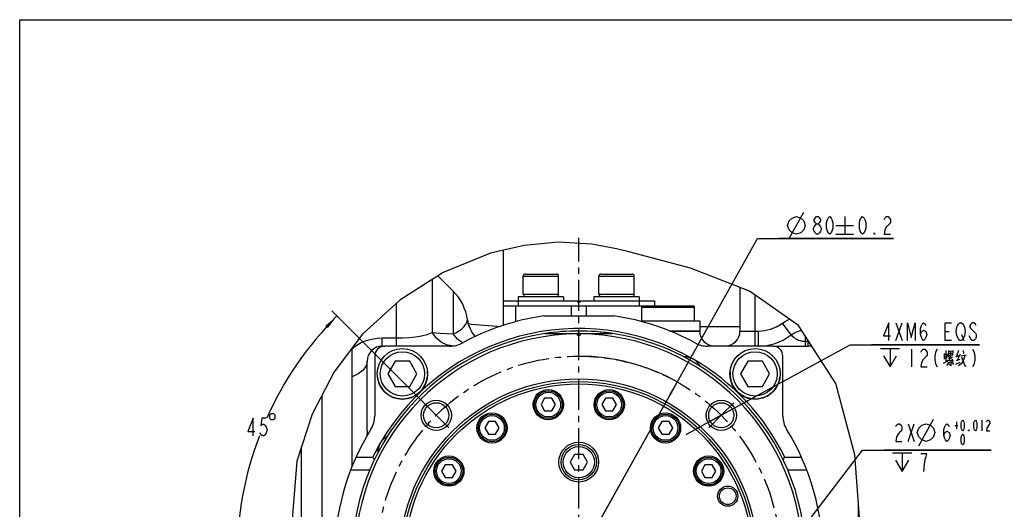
# Model space of a CAD drawing. Header units: millimetres. Extents: x 0 to 297, y 0 to 210.
# Tile 2 of 3: x 0 to 195, y 113 to 210. Entities that reach past the tile are written whole.
import ezdxf

# ---------------------------------------------------------------- set-up
doc = ezdxf.new("R2010")
doc.units = ezdxf.units.MM
doc.header["$LTSCALE"] = 16.335
doc.linetypes.add('CENTER', pattern=[0.6, 0.375, -0.075, 0.075, -0.075])
doc.layers.get('0').update_dxf_attribs({"linetype": 'CONTINUOUS'})
for name, color, linetype in [('14ALL_DIM', 7, 'CONTINUOUS'), ('304102000211DXF_CONTINUOUS_LINE', 7, 'CONTINUOUS'), ('304102000215DXF_CONTINUOUS_LINE', 7, 'CONTINUOUS'), ('304104000648_DXF_AXIS', 7, 'CONTINUOUS'), ('304104000648DXF_CONTINUOUS_LINE', 7, 'CONTINUOUS'), ('304104000694DXF_CONTINUOUS_LINE', 7, 'CONTINUOUS'), ('304105000031DXF_CONTINUOUS_LINE', 7, 'CONTINUOUS'), ('304105000161DXF_CONTINUOUS_LINE', 7, 'CONTINUOUS'), ('304302000095DXF_CONTINUOUS_LINE', 7, 'CONTINUOUS'), ('501023000020DXF_CONTINUOUS_LINE', 7, 'CONTINUOUS'), ('501023000039DXF_CONTINUOUS_LINE', 7, 'CONTINUOUS'), ('501023000094DXF_CONTINUOUS_LINE', 7, 'CONTINUOUS'), ('501023000133DXF_CONTINUOUS_LINE', 7, 'CONTINUOUS'), ('504001000007DXF_CONTINUOUS_LINE', 7, 'CONTINUOUS'), ('604006000001DXF_CONTINUOUS_LINE', 7, 'CONTINUOUS'), ('604006000006DXF_CONTINUOUS_LINE', 7, 'CONTINUOUS'), ('604006000009DXF_CONTINUOUS_LINE', 7, 'CONTINUOUS'), ('604007000001DXF_CONTINUOUS_LINE', 7, 'CONTINUOUS'), ('626001000001DXF_CONTINUOUS_LINE', 7, 'CONTINUOUS'), ('末端法兰_DXF_DIMENSION', 7, 'CONTINUOUS'), ('末端法兰_DXF_FORMAT', 7, 'CONTINUOUS')]:
    doc.layers.add(name, color=color, linetype=linetype)
doc.styles.get("Standard").update_dxf_attribs({"font": 'txt', "width": 0.7})
doc.dimstyles.new('DIMSTYLE_2', dxfattribs={"dimtxt": 3.5, "dimasz": 3, "dimexe": 1.5, "dimexo": 0, "dimtad": 1, "dimdsep": 46, "dimtxsty": 'Standard', "dimblk": '_FILLED', "dimblk1": '_FILLED', "dimblk2": '_FILLED', "dimcen": 0.09, "dimclrt": 5, "dimazin": 2, "dimtol": 1, "dimtp": 0.2, "dimtm": 0.2, "dimtfac": 1, "dimtmove": 0, "dimatfit": 2, "dimldrblk": '_FILLED', "dimfxl": 0, "dimtolj": 1, "dimarcsym": 0})
doc.dimstyles.new('DIMSTYLE_3', dxfattribs={"dimtxt": 3.5, "dimasz": 3, "dimexe": 1.5, "dimexo": 0, "dimtad": 1, "dimdsep": 46, "dimtxsty": 'Standard', "dimblk": '_FILLED', "dimblk1": '_FILLED', "dimblk2": '_FILLED', "dimcen": 0.09, "dimclrt": 5, "dimazin": 2, "dimtp": 0.1, "dimtm": 0.1, "dimtfac": 1, "dimtmove": 0, "dimatfit": 2, "dimldrblk": '_FILLED', "dimfxl": 0, "dimtolj": 1, "dimarcsym": 0})
doc.dimstyles.new('DIMSTYLE_4', dxfattribs={"dimtxt": 3.5, "dimasz": 3, "dimexe": 1.5, "dimexo": 0, "dimtad": 1, "dimdec": 3, "dimdsep": 46, "dimtxsty": 'Standard', "dimblk": '_FILLED', "dimblk1": '_FILLED', "dimblk2": '_FILLED', "dimcen": 0.09, "dimclrt": 5, "dimazin": 2, "dimtol": 1, "dimtp": 0.012, "dimtfac": 0.6, "dimtdec": 3, "dimtmove": 0, "dimatfit": 2, "dimldrblk": '_FILLED', "dimfxl": 0, "dimtolj": 1, "dimarcsym": 0})
doc.dimstyles.new('DIMSTYLE_5', dxfattribs={"dimtxt": 3.5, "dimasz": 3, "dimexe": 1.5, "dimexo": 0, "dimgap": 1.75, "dimtad": 0, "dimtih": 1, "dimtoh": 1, "dimdec": 1, "dimdsep": 46, "dimtxsty": 'Standard', "dimblk": '_FILLED', "dimblk1": '_FILLED', "dimblk2": '_FILLED', "dimcen": 0.09, "dimclrt": 5, "dimazin": 2, "dimtp": 0.5, "dimtm": 0.5, "dimtfac": 1, "dimtdec": 65535, "dimtofl": 0, "dimtmove": 0, "dimatfit": 3, "dimldrblk": '_FILLED', "dimfxl": 0, "dimtolj": 1, "dimarcsym": 0})

# ---------------------------------------------------------------- blocks, each defined once
blk = doc.blocks.new('_FILLED')
at = {"color": 0, "linetype": 'ByBlock'}
blk.add_solid([(0, 0), (-1, 0.117), (-1, -0.117)], dxfattribs=at)
blk = doc.blocks.new('*D2')
at = {"layer": '末端法兰_DXF_DIMENSION', "color": 2, "linetype": 'Continuous', "transparency": 16777216}
for p, q in [((110.95, 103.27), (146.41, 166.59)), ((146.41, 166.59), (173.41, 166.59)), ((173.41, 166.59), (150.66, 166.59)), ((130.5, 138.17), (110.95, 103.27)), ((91.41, 68.36), (110.95, 103.27))]:
    blk.add_line(p, q, dxfattribs=at)
at = {"layer": '末端法兰_DXF_DIMENSION', "color": 2, "linetype": 'Continuous', "transparency": 16777216, "xscale": 3, "yscale": 3, "zscale": 3}
for p, rotation in [((130.5, 138.17), 60.75323723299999), ((91.41, 68.36), 240.753237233)]:
    blk.add_blockref('_FILLED', p, dxfattribs=dict(at, rotation=rotation))
blk = doc.blocks.new('*D3')
at = {"layer": '末端法兰_DXF_DIMENSION', "color": 2, "linetype": 'Continuous', "transparency": 16777216}
for p, q in [((139.24, 131.55), (164.83, 145.54)), ((164.83, 145.54), (190.49, 145.54)), ((190.49, 145.54), (169.08, 145.54)), ((141.87, 132.99), (139.24, 131.55)), ((139.24, 131.55), (132.22, 127.71)), ((136.61, 130.11), (139.24, 131.55))]:
    blk.add_line(p, q, dxfattribs=at)
at = {"layer": '末端法兰_DXF_DIMENSION', "color": 2, "linetype": 'Continuous', "transparency": 16777216, "xscale": 3, "yscale": 3, "zscale": 3}
for p, rotation in [((141.87, 132.99), 208.6559705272), ((136.61, 130.11), 28.6546558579)]:
    blk.add_blockref('_FILLED', p, dxfattribs=dict(at, rotation=rotation))
blk = doc.blocks.new('*D4')
at = {"layer": '末端法兰_DXF_DIMENSION', "color": 2, "linetype": 'Continuous', "transparency": 16777216}
for p, q in [((150.95, 103.27), (167.24, 124.63)), ((167.24, 124.63), (192.82, 124.63)), ((192.82, 124.63), (171.49, 124.63)), ((152.77, 105.65), (150.95, 103.27)), ((150.95, 103.27), (146.1, 96.9)), ((149.14, 100.88), (150.95, 103.27))]:
    blk.add_line(p, q, dxfattribs=at)
at = {"layer": '末端法兰_DXF_DIMENSION', "color": 2, "linetype": 'Continuous', "transparency": 16777216, "xscale": 3, "yscale": 3, "zscale": 3}
for p, rotation in [((152.77, 105.65), 232.6782946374), ((149.14, 100.88), 52.67611452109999)]:
    blk.add_blockref('_FILLED', p, dxfattribs=dict(at, rotation=rotation))
blk = doc.blocks.new('*D5')
at = {"layer": '末端法兰_DXF_DIMENSION', "color": 2, "linetype": 'Continuous', "transparency": 16777216}
for p, q in [((82.67, 131.55), (61.92, 152.3)), ((110.95, 103.27), (41.61, 103.27))]:
    blk.add_line(p, q, dxfattribs=at)
for start, end in [(135, 155.8908), (159.0907, 180)]:
    blk.add_arc((110.95, 103.27), 67.85, start, end, dxfattribs=at)
for points in [[(61.16, 148.83), (62.98, 151.24), (60.65, 149.31)], [(42.83, 106.27), (43.11, 103.27), (43.53, 106.26)]]:
    blk.add_solid(points, dxfattribs=at)

msp = doc.modelspace()

# ---------------------------------------------------------------- linework, layer by layer
at = {"color": 2, "linetype": 'Continuous'}
for p, q in [((100.1107, 165.2525), (93.4515, 163.7068)), ((106.8674, 165.8683), (100.1107, 165.2525)), ((113.5678, 165.467), (106.8674, 165.8683)), ((115.9988, 165.0532), (113.5678, 165.467)), ((118.4224, 164.5351), (115.9988, 165.0532)), ((120.86, 163.9582), (118.4224, 164.5351)), ((93.4515, 163.7068), (84.0152, 159.8654)), ((133.1383, 160.7234), (120.86, 163.9582)), ((144.8456, 156.1901), (133.1383, 160.7234)), ((84.0152, 159.8654), (75.4461, 154.4147)), ((75.4461, 154.4147), (68.0546, 147.6137)), ((154.5549, 149.3739), (144.8456, 156.1901)), ((161.9618, 137.865), (154.5549, 149.3739)), ((68.0546, 147.6137), (62.3978, 140.1672)), ((62.3978, 140.1672), (58.0452, 131.7767)), ((165.7433, 123.7065), (161.9618, 137.865)), ((58.0452, 131.7767), (54.9789, 122.4683)), ((166.8762, 108.6383), (165.7433, 123.7065)), ((54.9789, 122.4683), (52.913, 96.5731))]:
    msp.add_line(p, q, dxfattribs=at)
at = {"layer": '14ALL_DIM', "color": 2, "linetype": 'Continuous'}
for centre, radius, start, end in [((110.9541, 103.2657), 40, 60.753237, 90), ((139.2384, 131.55), 3, 180, 208.656178)]:
    msp.add_arc(centre, radius, start, end, dxfattribs=at)
at = {"layer": '304102000211DXF_CONTINUOUS_LINE', "color": 9, "linetype": 'Continuous'}
for p, q in [((95.9541, 164.2877), (95.9541, 154.2657)), ((95.9541, 153.2657), (95.9541, 149.2998)), ((89.0528, 149.7354), (89.638, 149.5991)), ((89.638, 149.5991), (95.5219, 149.1561)), ((142.9541, 149.1236), (134.9541, 149.1236))]:
    msp.add_line(p, q, dxfattribs=at)
at = {"layer": '304102000211DXF_CONTINUOUS_LINE', "color": 7, "linetype": 'Continuous'}
msp.add_line((55.9541, 84.1806), (55.9541, 125.4286), dxfattribs=at)
at = {"layer": '304102000215DXF_CONTINUOUS_LINE', "color": 9, "linetype": 'Continuous'}
for p, q in [((81.883, 158.5092), (81.883, 147.9444)), ((86.0252, 156.1947), (86.0252, 147.7037)), ((145.9541, 145.2657), (145.9541, 155.4118)), ((74.812, 145.2657), (74.812, 153.8313)), ((153.0955, 147.4814), (151.3804, 149.8167)), ((71.9541, 145.2657), (71.9541, 146.9021)), ((71.9541, 146.9021), (74.812, 146.9021)), ((142.9541, 148.2657), (146.6439, 148.2657)), ((146.6439, 145.2657), (146.6439, 148.2657)), ((155.9541, 145.2657), (155.9541, 147.1998)), ((146.6439, 145.2657), (148.283, 145.394)), ((155.9541, 146.2223), (156.4541, 146.2223)), ((156.4541, 146.2223), (156.5857, 146.2184)), ((156.4541, 145.2657), (156.4541, 146.2223))]:
    msp.add_line(p, q, dxfattribs=at)
at = {"layer": '304102000215DXF_CONTINUOUS_LINE', "color": 7, "linetype": 'Continuous'}
for p, q in [((86.0252, 156.1947), (83.0001, 159.2197)), ((142.9541, 156.9225), (142.9541, 148.2657)), ((98.4541, 150.2657), (98.4541, 153.2657)), ((109.4541, 153.2657), (109.4541, 151.2657)), ((112.4541, 153.2657), (112.4541, 151.2657)), ((123.4541, 150.2657), (123.4541, 153.2657)), ((88.8641, 150.4625), (88.8641, 150.4624)), ((90.4257, 147.2324), (89.7946, 147.9726)), ((129.0293, 148.2657), (134.9535, 148.2657)), ((65.9541, 121.3432), (65.9541, 144.8487)), ((71.9541, 145.2657), (72.4541, 145.2657)), ((149.4541, 145.2657), (156.4541, 145.2657)), ((68.9541, 128.4649), (68.9541, 142.2657)), ((59.9541, 135.4565), (59.9541, 70.6317)), ((68.9541, 128.4649), (68.8974, 127.3704)), ((166.4541, 100.9298), (166.4541, 114.2521))]:
    msp.add_line(p, q, dxfattribs=at)
at = {"layer": '304102000215DXF_CONTINUOUS_LINE', "color": 9, "linetype": 'Continuous'}
for points in [[(151.3804, 149.8167), (151.9252, 150.1831), (152.4981, 150.5027), (152.7712, 150.6261)], [(86.0252, 147.7037), (86.5502, 147.9366), (86.9665, 148.157), (87.3076, 148.369), (87.593, 148.5753), (87.8345, 148.7774), (88.0383, 148.9744), (88.2084, 149.1639), (88.3507, 149.3462), (88.4739, 149.5285), (88.5841, 149.7187), (88.679, 149.9128), (88.7523, 150.0922), (88.8031, 150.2404), (88.8368, 150.355), (88.857, 150.4329), (88.8641, 150.4625)], [(146.6439, 148.2657), (147.8352, 148.3555), (149.0363, 148.6327), (150.2275, 149.113), (151.3804, 149.8167)], [(65.9541, 144.8187), (66.7846, 145.4179), (67.7516, 145.9554), (68.7984, 146.3826), (69.8634, 146.6782), (70.9339, 146.8493), (71.9541, 146.9021)], [(74.812, 146.9021), (76.0457, 146.9274), (77.2752, 147.0047), (78.5242, 147.1425), (79.7176, 147.3409), (80.8381, 147.6042), (81.883, 147.9444)], [(85.8601, 145.3044), (84.8849, 145.4464), (83.7188, 145.9776), (82.6977, 146.8273), (81.883, 147.9444)], [(81.883, 147.9444), (83.3827, 147.8611), (84.7627, 147.7807), (86.0252, 147.7037)], [(87.8914, 145.9098), (86.8657, 146.6821), (86.0252, 147.7037)], [(148.283, 145.394), (149.9264, 145.79), (151.5444, 146.4761), (153.0955, 147.4814)], [(153.0955, 147.4814), (153.436, 147.7221), (153.7941, 147.9319), (154.1708, 148.1106), (154.5646, 148.2561), (154.9827, 148.3681), (155.1811, 148.4009)], [(153.0955, 147.4814), (153.3388, 147.2491), (153.6173, 147.0214), (153.9238, 146.8114), (154.2475, 146.6301), (154.5821, 146.4814), (154.9253, 146.3661), (155.2755, 146.2843), (155.6245, 146.2369), (155.9541, 146.2223)], [(68.9541, 142.2657), (68.7497, 141.3481), (68.1503, 140.493), (67.1968, 139.7587), (65.9541, 139.1953)]]:
    msp.add_lwpolyline(points, dxfattribs=at)
at = {"layer": '304102000215DXF_CONTINUOUS_LINE', "color": 7, "linetype": 'Continuous'}
msp.add_lwpolyline([(89.7946, 147.9726), (89.1357, 149.316), (88.8641, 150.4624)], dxfattribs=at)
for centre, radius, start, end in [((78.9541, 149.1236), 10, 7.694062, 45), ((94.8101, 151.2657), 6, 187.694091, 222.609184), ((93.4541, 150.2657), 5, 358.277257, 360), ((128.4541, 150.2657), 5, 180, 181.722743), ((137.9541, 148.2657), 3, 180, 270), ((139.9541, 148.2657), 3, 270, 360), ((71.9541, 142.2657), 3, 90, 180), ((156.4541, 135.2657), 10, 85.620389, 90)]:
    msp.add_arc(centre, radius, start, end, dxfattribs=at)
at = {"layer": '304104000648_DXF_AXIS', "color": 7, "linetype": 'CENTER'}
for p, q in [((110.9541, 103.2657), (110.9541, 166.7709)), ((82.6698, 131.55), (80.195, 134.0249)), ((139.2384, 131.55), (141.7133, 134.0249)), ((82.6698, 131.55), (85.1447, 129.0751)), ((139.2384, 131.55), (136.7635, 129.0751))]:
    msp.add_line(p, q, dxfattribs=at)
msp.add_circle((110.9541, 103.2657), 40, dxfattribs=at)
at = {"layer": '304104000648DXF_CONTINUOUS_LINE', "color": 7, "linetype": 'Continuous'}
for p, q in [((104.2646, 147.7657), (110.7041, 147.7657)), ((110.7041, 147.4657), (110.7041, 147.7657)), ((110.7041, 147.4657), (111.2041, 147.4657)), ((111.2041, 147.7657), (111.2041, 147.4657)), ((111.2041, 147.7657), (117.6437, 147.7657))]:
    msp.add_line(p, q, dxfattribs=at)
for centre, radius in [((110.9541, 103.2657), 35.5), ((110.9541, 103.2657), 35), ((82.6698, 131.55), 3), ((82.6698, 131.55), 2.5), ((139.2384, 131.55), 3), ((139.2384, 131.55), 2.5), ((140.5183, 115.5116), 2), ((140.5183, 115.5116), 1.65)]:
    msp.add_circle(centre, radius, dxfattribs=at)
at = {"layer": '304104000648DXF_CONTINUOUS_LINE', "color": 9, "linetype": 'Continuous'}
msp.add_circle((110.9541, 103.2657), 34.5, dxfattribs=at)
at = {"layer": '304104000648DXF_CONTINUOUS_LINE', "color": 7, "linetype": 'Continuous'}
for radius, start, end in [(45, 98.549079, 81.450921), (44.4226, 90.322449, 89.677551)]:
    msp.add_arc((110.9541, 103.2657), radius, start, end, dxfattribs=at)
at = {"layer": '304104000694DXF_CONTINUOUS_LINE', "color": 7, "linetype": 'Continuous'}
for p, q in [((104.0079, 151.2657), (117.9003, 151.2657)), ((85.3954, 145.2657), (72.4541, 145.2657)), ((149.4541, 145.2657), (136.5129, 145.2657)), ((70.4541, 143.2657), (70.4541, 131.4082)), ((151.4541, 131.4082), (151.4541, 143.2657)), ((66.7698, 123.2657), (70.0855, 123.2657)), ((151.8231, 123.2657), (155.1384, 123.2657)), ((65.7214, 120.7657), (69.4963, 120.7657)), ((152.4119, 120.7657), (156.1868, 120.7657))]:
    msp.add_line(p, q, dxfattribs=at)
for points in [[(70.0855, 123.2657), (70.2422, 123.0151), (70.3986, 122.7658)], [(151.5098, 122.7655), (151.6663, 123.0149), (151.8231, 123.2657)]]:
    msp.add_lwpolyline(points, dxfattribs=at)
for centre, radius, start, end in [((110.9541, 103.2657), 48.5, 98.234279, 118.537494), ((110.9541, 103.2657), 48.5, 61.462506, 81.765721), ((110.9541, 103.2657), 45.4998, 60.053474, 149.952268), ((110.9541, 103.2657), 45, 81.446348, 85.064877), ((72.4541, 143.2657), 2, 90, 180), ((85.3954, 150.2657), 5, 270, 298.537494), ((136.5129, 150.2657), 5, 241.462506, 270), ((149.4541, 143.2657), 2, 0, 90), ((131.9541, 139.6388), 3.5, 27.788741, 92.211259), ((110.9541, 103.2657), 45.5003, 26.075665, 59.863243), ((65.4541, 131.4082), 5, 328.262531, 360), ((156.4541, 131.4082), 5, 180, 211.737469), ((110.9541, 103.2657), 48.5, 148.262531, 211.737469), ((74.581, 124.2657), 3.5, 117.788741, 182.211259), ((110.9541, 103.2657), 48.5, 328.262531, 31.737469), ((110.9541, 103.2657), 45.5, 150, 153.924135)]:
    msp.add_arc(centre, radius, start, end, dxfattribs=at)
at = {"layer": '304105000031DXF_CONTINUOUS_LINE', "color": 7, "linetype": 'Continuous'}
msp.add_circle((110.9541, 122.2657), 3.95, dxfattribs=at)
at = {"layer": '304105000161DXF_CONTINUOUS_LINE', "color": 7, "linetype": 'Continuous'}
for p, q in [((95.9541, 154.2657), (95.9541, 153.2657)), ((95.9541, 154.2657), (125.9541, 154.2657)), ((95.9541, 153.2657), (125.9541, 153.2657)), ((110.7041, 154.2657), (110.7041, 153.9657)), ((111.2041, 153.9657), (110.7041, 153.9657)), ((111.2041, 154.2657), (111.2041, 153.9657)), ((125.9541, 154.2657), (125.9541, 153.2657))]:
    msp.add_line(p, q, dxfattribs=at)
at = {"layer": '304105000161DXF_CONTINUOUS_LINE', "color": 9, "linetype": 'Continuous'}
for p, q in [((98.9541, 154.2657), (98.9541, 153.2657)), ((122.9541, 154.2657), (122.9541, 153.2657))]:
    msp.add_line(p, q, dxfattribs=at)
at = {"layer": '304302000095DXF_CONTINUOUS_LINE', "color": 7, "linetype": 'Continuous'}
msp.add_arc((110.9541, 103.2657), 45, 81.386625, 98.614668, dxfattribs=at)
at = {"layer": '304302000095DXF_CONTINUOUS_LINE', "color": 9, "linetype": 'Continuous'}
msp.add_arc((110.9541, 103.2657), 44.5, 89.650418, 90.349675, dxfattribs=at)
at = {"layer": '501023000020DXF_CONTINUOUS_LINE', "color": 7, "linetype": 'Continuous'}
for p, q in [((99.9541, 155.5657), (99.9541, 159.1657)), ((100.3541, 159.5657), (106.5541, 159.5657)), ((106.9541, 155.5657), (106.9541, 159.1657)), ((114.9541, 155.5657), (114.9541, 159.1657)), ((115.3541, 159.5657), (121.5541, 159.5657)), ((121.9541, 155.5657), (121.9541, 159.1657)), ((99.9541, 155.5657), (106.9541, 155.5657)), ((114.9541, 155.5657), (121.9541, 155.5657))]:
    msp.add_line(p, q, dxfattribs=at)
at = {"layer": '501023000020DXF_CONTINUOUS_LINE', "color": 9, "linetype": 'Continuous'}
for p, q in [((99.9541, 159.1657), (106.9541, 159.1657)), ((114.9541, 159.1657), (121.9541, 159.1657))]:
    msp.add_line(p, q, dxfattribs=at)
at = {"layer": '501023000020DXF_CONTINUOUS_LINE', "color": 7, "linetype": 'Continuous'}
for centre, start, end in [((100.3541, 159.1657), 90, 180), ((106.5541, 159.1657), 0, 90), ((115.3541, 159.1657), 90, 180), ((121.5541, 159.1657), 0, 90)]:
    msp.add_arc(centre, 0.4, start, end, dxfattribs=at)
at = {"layer": '501023000039DXF_CONTINUOUS_LINE', "color": 7, "linetype": 'Continuous'}
for p, q in [((74.5107, 142.2657), (73.0674, 139.7657)), ((77.3975, 142.2657), (74.5107, 142.2657)), ((78.8409, 139.7657), (77.3975, 142.2657)), ((144.5107, 142.2657), (143.0674, 139.7657)), ((147.3975, 142.2657), (144.5107, 142.2657)), ((148.8409, 139.7657), (147.3975, 142.2657)), ((73.0674, 139.7657), (74.5107, 137.2657)), ((77.3975, 137.2657), (78.8409, 139.7657)), ((143.0674, 139.7657), (144.5107, 137.2657)), ((147.3975, 137.2657), (148.8409, 139.7657)), ((74.5107, 137.2657), (77.3975, 137.2657)), ((144.5107, 137.2657), (147.3975, 137.2657))]:
    msp.add_line(p, q, dxfattribs=at)
for centre in [(75.9541, 139.7657), (145.9541, 139.7657)]:
    msp.add_circle(centre, 5, dxfattribs=at)
at = {"layer": '501023000039DXF_CONTINUOUS_LINE', "color": 9, "linetype": 'Continuous'}
for centre in [(75.9541, 139.7657), (145.9541, 139.7657)]:
    msp.add_circle(centre, 4.4, dxfattribs=at)
at = {"layer": '501023000094DXF_CONTINUOUS_LINE', "color": 7, "linetype": 'Continuous'}
for p, q in [((104.1846, 134.9201), (103.4629, 133.6701)), ((105.628, 134.9201), (104.1846, 134.9201)), ((106.3497, 133.6701), (105.628, 134.9201)), ((116.2802, 134.9201), (115.5585, 133.6701)), ((117.7236, 134.9201), (116.2802, 134.9201)), ((118.4453, 133.6701), (117.7236, 134.9201)), ((103.4629, 133.6701), (104.1846, 132.4201)), ((105.628, 132.4201), (106.3497, 133.6701)), ((115.5585, 133.6701), (116.2802, 132.4201)), ((117.7236, 132.4201), (118.4453, 133.6701)), ((104.1846, 132.4201), (105.628, 132.4201)), ((116.2802, 132.4201), (117.7236, 132.4201)), ((93.0097, 130.2913), (92.2881, 129.0413)), ((92.2881, 129.0413), (93.0097, 127.7913)), ((94.4531, 130.2913), (93.0097, 130.2913)), ((95.1748, 129.0413), (94.4531, 130.2913)), ((94.4531, 127.7913), (95.1748, 129.0413)), ((127.4551, 130.2913), (126.7334, 129.0413)), ((126.7334, 129.0413), (127.4551, 127.7913)), ((128.8985, 130.2913), (127.4551, 130.2913)), ((129.6202, 129.0413), (128.8985, 130.2913)), ((128.8985, 127.7913), (129.6202, 129.0413)), ((93.0097, 127.7913), (94.4531, 127.7913)), ((127.4551, 127.7913), (128.8985, 127.7913)), ((84.4569, 121.7384), (83.7352, 120.4884)), ((85.9002, 121.7384), (84.4569, 121.7384)), ((86.6219, 120.4884), (85.9002, 121.7384)), ((136.008, 121.7384), (135.2863, 120.4884)), ((137.4514, 121.7384), (136.008, 121.7384)), ((138.173, 120.4884), (137.4514, 121.7384)), ((83.7352, 120.4884), (84.4569, 119.2384)), ((84.4569, 119.2384), (85.9002, 119.2384)), ((85.9002, 119.2384), (86.6219, 120.4884)), ((135.2863, 120.4884), (136.008, 119.2384)), ((136.008, 119.2384), (137.4514, 119.2384)), ((137.4514, 119.2384), (138.173, 120.4884))]:
    msp.add_line(p, q, dxfattribs=at)
for centre in [(104.9063, 133.6701), (117.0019, 133.6701), (93.7314, 129.0413), (128.1768, 129.0413), (85.1786, 120.4884), (136.7297, 120.4884)]:
    msp.add_circle(centre, 2.75, dxfattribs=at)
at = {"layer": '501023000094DXF_CONTINUOUS_LINE', "color": 9, "linetype": 'Continuous'}
for centre in [(104.9063, 133.6701), (117.0019, 133.6701), (93.7314, 129.0413), (128.1768, 129.0413), (85.1786, 120.4884), (136.7297, 120.4884)]:
    msp.add_circle(centre, 2.45, dxfattribs=at)
at = {"layer": '501023000133DXF_CONTINUOUS_LINE', "color": 7, "linetype": 'Continuous'}
for p, q in [((110.0881, 123.7657), (109.2221, 122.2657)), ((111.8201, 123.7657), (110.0881, 123.7657)), ((112.6862, 122.2657), (111.8201, 123.7657)), ((109.2221, 122.2657), (110.0881, 120.7657)), ((111.8201, 120.7657), (112.6862, 122.2657)), ((110.0881, 120.7657), (111.8201, 120.7657))]:
    msp.add_line(p, q, dxfattribs=at)
msp.add_circle((110.9541, 122.2657), 3.5, dxfattribs=at)
at = {"layer": '501023000133DXF_CONTINUOUS_LINE', "color": 9, "linetype": 'Continuous'}
msp.add_circle((110.9541, 122.2657), 3.1, dxfattribs=at)
at = {"layer": '504001000007DXF_CONTINUOUS_LINE', "color": 7, "linetype": 'Continuous'}
for p, q in [((98.9541, 155.0657), (98.9541, 154.2657)), ((107.9541, 155.0657), (98.9541, 155.0657)), ((107.9541, 155.0657), (107.9541, 154.2657)), ((113.9541, 155.0657), (113.9541, 154.2657)), ((122.9541, 155.0657), (113.9541, 155.0657)), ((122.9541, 155.0657), (122.9541, 154.2657))]:
    msp.add_line(p, q, dxfattribs=at)
at = {"layer": '604006000001DXF_CONTINUOUS_LINE', "color": 7, "linetype": 'Continuous'}
for p, q in [((100.0577, 155.5657), (99.9541, 155.5154)), ((99.9541, 155.5154), (100.1729, 155.0657)), ((106.9541, 155.5154), (99.9541, 155.5154)), ((106.9541, 155.5154), (106.7354, 155.0657)), ((106.8505, 155.5657), (106.9541, 155.5154)), ((115.0577, 155.5657), (114.9541, 155.5154)), ((114.9541, 155.5154), (115.1729, 155.0657)), ((121.9541, 155.5154), (114.9541, 155.5154)), ((121.9541, 155.5154), (121.7354, 155.0657)), ((121.8505, 155.5657), (121.9541, 155.5154))]:
    msp.add_line(p, q, dxfattribs=at)
at = {"layer": '604006000006DXF_CONTINUOUS_LINE', "color": 7, "linetype": 'Continuous'}
for centre, start, end in [((75.9541, 139.7657), 185.347029, 354.659749), ((75.9541, 139.7657), 0, 5.347029), ((145.9541, 139.7657), 174.659749, 354.659749)]:
    msp.add_arc(centre, 5, start, end, dxfattribs=at)
at = {"layer": '604006000009DXF_CONTINUOUS_LINE', "color": 7, "linetype": 'Continuous'}
for centre in [(104.9063, 133.6701), (117.0019, 133.6701), (93.7314, 129.0413), (128.1768, 129.0413), (85.1786, 120.4884), (136.7297, 120.4884)]:
    msp.add_circle(centre, 3, dxfattribs=at)
at = {"layer": '604007000001DXF_CONTINUOUS_LINE', "color": 7, "linetype": 'Continuous'}
for p, q in [((123.4541, 150.2657), (134.9541, 150.2657)), ((134.9541, 150.2657), (134.9541, 148.2657)), ((134.9541, 148.2657), (129.0293, 148.2657))]:
    msp.add_line(p, q, dxfattribs=at)
at = {"layer": '626001000001DXF_CONTINUOUS_LINE', "color": 9, "linetype": 'Continuous'}
msp.add_line((123.4541, 152.9657), (133.9541, 152.9657), dxfattribs=at)
at = {"layer": '626001000001DXF_CONTINUOUS_LINE', "color": 7, "linetype": 'Continuous'}
for p, q in [((125.9541, 153.2657), (133.6541, 153.2657)), ((133.9541, 150.2657), (133.9541, 152.9657))]:
    msp.add_line(p, q, dxfattribs=at)
msp.add_arc((133.6541, 152.9657), 0.3, 0, 90, dxfattribs=at)
at = {"layer": '末端法兰_DXF_DIMENSION', "color": 5, "linetype": 'Continuous'}
for p, q in [((152.7045, 166.5902), (155.6211, 171.8402)), ((163.7295, 170.9652), (163.7295, 167.4652)), ((161.9795, 169.2152), (165.4795, 169.2152)), ((158.1514, 167.4652), (157.8451, 167.7569)), ((161.9795, 167.4652), (165.4795, 167.4652)), ((173.8916, 146.4101), (175.1166, 149.9101)), ((173.8916, 149.9101), (175.1166, 146.4101)), ((183.6916, 148.1601), (184.4572, 148.1601)), ((186.9072, 147.5768), (187.3666, 146.4101)), ((188.7447, 146.7018), (188.4385, 147.2851)), ((170.8291, 144.8059), (174.6208, 144.8059)), ((172.725, 144.8059), (172.725, 141.1601)), ((177.0125, 144.6601), (177.0125, 141.1601)), ((183.4874, 143.8133), (183.4874, 142.6843)), ((183.4874, 143.5875), (184.0708, 143.644)), ((184.0708, 142.9665), (183.4874, 142.9101)), ((183.7791, 144.4343), (183.7791, 142.1198)), ((184.0708, 143.7569), (184.0125, 142.9665)), ((184.3041, 144.4343), (184.3041, 143.1359)), ((184.3041, 144.2085), (185.1208, 144.3214)), ((185.1791, 143.4746), (184.3041, 143.3617)), ((184.3041, 142.8537), (184.8874, 142.9101)), ((184.3624, 143.8133), (185.0041, 143.8698)), ((185.1208, 143.1359), (184.3624, 142.402)), ((184.7708, 143.3617), (184.4208, 142.8537)), ((184.7124, 144.2649), (184.7124, 143.4182)), ((185.0041, 142.7408), (185.2375, 142.2891)), ((185.1791, 144.4343), (185.1208, 143.4746)), ((185.8208, 143.1359), (186.4625, 143.4182)), ((186.3458, 144.3778), (185.9374, 143.2488)), ((185.9374, 142.402), (186.6375, 142.6843)), ((186.6375, 143.644), (186.0541, 142.4585)), ((186.7541, 143.3617), (187.8625, 143.5311)), ((187.2208, 144.3778), (187.3374, 143.8133)), ((183.3708, 141.894), (184.0708, 142.2891)), ((184.5374, 142.1762), (183.9541, 141.4424)), ((184.0125, 142.5714), (184.1291, 142.0633)), ((184.2458, 142.402), (185.1208, 142.4585)), ((185.0041, 142.1762), (185.3541, 141.6117)), ((185.8208, 141.6682), (186.6375, 142.1198)), ((176.3074, 126.384), (177.5324, 129.884)), ((176.3074, 129.884), (177.5324, 126.384)), ((178.4366, 125.509), (181.3533, 130.759)), ((185.5766, 129.534), (186.2066, 129.534)), ((185.8916, 130.234), (185.8916, 128.834)), ((190.9316, 130.584), (190.9316, 128.484)), ((173.2449, 124.0799), (177.0366, 124.0799)), ((175.1408, 124.0799), (175.1408, 120.434))]:
    msp.add_line(p, q, dxfattribs=at)
for points in [[(152.4128, 169.2152), (152.7045, 170.0902), (153.2878, 170.6735), (154.1628, 170.9652), (155.0378, 170.6735), (155.6211, 170.0902), (155.9128, 169.2152), (155.6211, 168.3402), (155.0378, 167.7569), (154.1628, 167.4652), (153.2878, 167.7569), (152.7045, 168.3402), (152.4128, 169.2152)], [(158.1514, 169.5069), (157.8451, 169.7985), (157.692, 170.0902), (157.692, 170.3819), (157.8451, 170.6735), (158.1514, 170.9652), (158.4576, 170.9652), (158.7638, 170.6735), (158.917, 170.3819), (158.917, 170.0902), (158.7638, 169.7985), (158.4576, 169.5069)], [(160.7545, 167.4652), (160.4482, 167.7569), (160.2951, 168.0485), (160.142, 168.6319), (160.142, 169.7985), (160.2951, 170.3819), (160.4482, 170.6735), (160.7545, 170.9652), (161.0607, 170.6735), (161.2138, 170.3819), (161.367, 169.7985), (161.367, 168.6319), (161.2138, 168.0485), (161.0607, 167.7569), (160.7545, 167.4652)], [(167.2878, 167.4652), (166.9816, 167.7569), (166.8284, 168.0485), (166.6753, 168.6319), (166.6753, 169.7985), (166.8284, 170.3819), (166.9816, 170.6735), (167.2878, 170.9652), (167.5941, 170.6735), (167.7472, 170.3819), (167.9003, 169.7985), (167.9003, 168.6319), (167.7472, 168.0485), (167.5941, 167.7569), (167.2878, 167.4652)], [(171.5753, 170.3819), (171.7284, 170.6735), (172.0347, 170.9652), (172.3409, 170.9652), (172.6472, 170.6735), (172.8003, 170.3819), (172.8003, 169.7985), (172.6472, 169.5069)], [(157.8451, 167.7569), (157.5388, 168.3402), (157.5388, 168.6319), (157.692, 168.9235), (157.8451, 169.2152), (158.1514, 169.5069), (158.4576, 169.5069), (158.7638, 169.2152), (158.917, 168.9235), (159.0701, 168.6319), (159.0701, 168.3402), (158.917, 168.0485), (158.7638, 167.7569), (158.4576, 167.4652), (158.1514, 167.4652)], [(172.6472, 169.5069), (172.0347, 168.9235), (171.7284, 168.3402), (171.5753, 167.4652), (172.8003, 167.4652)], [(169.7378, 167.4652), (169.5847, 167.4652), (169.5847, 167.7569), (169.7378, 167.4652)], [(172.5135, 146.4101), (172.5135, 149.9101), (171.4416, 147.2851), (172.8197, 147.2851)], [(176.1885, 146.4101), (176.1885, 149.9101), (176.9541, 146.9934), (177.7197, 149.9101), (177.7197, 146.4101)], [(178.7916, 147.5768), (178.9447, 148.1601), (179.4041, 148.4518), (179.8635, 148.1601), (180.0166, 147.5768), (179.8635, 146.9934), (179.7104, 146.7018), (179.4041, 146.4101), (179.0979, 146.7018), (178.9447, 146.9934), (178.7916, 147.5768), (178.7916, 148.7434), (178.9447, 149.3268), (179.0979, 149.6184), (179.4041, 149.9101), (179.7104, 149.6184), (179.8635, 149.3268)], [(184.9166, 146.4101), (183.6916, 146.4101), (183.6916, 149.9101), (184.9166, 149.9101)], [(186.2947, 146.7018), (185.9885, 147.2851), (185.8354, 148.1601), (185.9885, 149.0351), (186.1416, 149.3268), (186.2947, 149.6184), (186.601, 149.9101), (186.9072, 149.9101), (187.2135, 149.6184)], [(187.2135, 149.6184), (187.5197, 149.0351), (187.6729, 148.1601), (187.5197, 147.2851)], [(189.8166, 149.3268), (189.6635, 149.6184), (189.3572, 149.9101), (189.051, 149.9101), (188.7447, 149.6184), (188.5916, 149.3268), (188.5916, 149.0351), (188.7447, 148.7434)], [(188.7447, 148.7434), (189.6635, 147.8684), (189.8166, 147.5768), (189.8166, 146.9934), (189.6635, 146.7018), (189.3572, 146.4101), (189.051, 146.4101), (188.7447, 146.7018)], [(187.5197, 147.2851), (187.2135, 146.7018), (186.9072, 146.4101), (186.601, 146.4101), (186.2947, 146.7018)], [(178.8499, 144.0768), (179.0031, 144.3684), (179.3093, 144.6601), (179.6156, 144.6601), (179.9218, 144.3684), (180.0749, 144.0768), (180.0749, 143.4934), (179.9218, 143.2018)], [(182.0656, 144.6601), (181.7593, 144.0768), (181.6062, 143.2018), (181.6062, 142.6184), (181.7593, 141.7434), (182.0656, 141.1601)], [(189.1093, 144.6601), (189.4156, 144.0768), (189.5687, 143.2018), (189.5687, 142.6184), (189.4156, 141.7434), (189.1093, 141.1601)], [(171.4125, 143.3476), (172.725, 141.1601), (174.0375, 143.3476)], [(179.9218, 143.2018), (179.3093, 142.6184), (179.0031, 142.0351), (178.8499, 141.1601), (180.0749, 141.1601)], [(187.5708, 143.3617), (187.2208, 142.3456), (186.8708, 141.7811), (186.3458, 141.3295)], [(186.9291, 143.1359), (187.5708, 141.3859), (187.8625, 141.3859)], [(184.7708, 142.4585), (184.7708, 141.3295), (184.4791, 141.6682)], [(46.3411, 127.479), (46.3411, 130.979), (45.2692, 128.3539), (46.6473, 128.3539)], [(48.9442, 130.979), (48.0255, 130.979), (47.8723, 129.5206), (48.1786, 129.8123), (48.4848, 129.8123), (48.7911, 129.5206), (48.9442, 129.2289), (49.0974, 128.6456), (48.9442, 128.0623), (48.7911, 127.7706), (48.4848, 127.479), (48.1786, 127.479), (47.8723, 127.7706), (47.7192, 128.0623)], [(49.5567, 131.5623), (49.5567, 130.979), (49.8484, 130.6873), (50.4317, 130.6873), (50.7234, 130.979), (50.7234, 131.5623), (50.4317, 131.854), (49.8484, 131.854), (49.5567, 131.5623)], [(173.8574, 129.3007), (174.0105, 129.5924), (174.3168, 129.884), (174.6231, 129.884), (174.9293, 129.5924), (175.0824, 129.3007), (175.0824, 128.7174), (174.9293, 128.4257), (174.6231, 128.134), (174.3168, 127.8424), (174.0105, 127.259), (173.8574, 126.384), (175.0824, 126.384)], [(178.1449, 128.134), (178.4366, 129.009), (179.0199, 129.5924), (179.8949, 129.884), (180.7699, 129.5924), (181.3533, 129.009), (181.6449, 128.134), (181.3533, 127.259), (180.7699, 126.6757), (179.8949, 126.384), (179.0199, 126.6757), (178.4366, 127.259), (178.1449, 128.134)], [(183.4241, 127.5507), (183.5772, 128.134), (184.0366, 128.4257), (184.496, 128.134), (184.6491, 127.5507), (184.496, 126.9674), (184.3428, 126.6757), (184.0366, 126.384), (183.7303, 126.6757), (183.5772, 126.9674), (183.4241, 127.5507), (183.4241, 128.7174), (183.5772, 129.3007), (183.7303, 129.5924), (184.0366, 129.884), (184.3428, 129.5924), (184.496, 129.3007)], [(187.1516, 128.484), (186.9941, 128.659), (186.9153, 128.834), (186.8366, 129.184), (186.8366, 129.884), (186.9153, 130.234), (186.9941, 130.409), (187.1516, 130.584), (187.3091, 130.409), (187.3878, 130.234), (187.4666, 129.884), (187.4666, 129.184), (187.3878, 128.834), (187.3091, 128.659), (187.1516, 128.484)], [(189.6716, 128.484), (189.5141, 128.659), (189.4354, 128.834), (189.3566, 129.184), (189.3566, 129.884), (189.4354, 130.234), (189.5141, 130.409), (189.6716, 130.584), (189.8291, 130.409), (189.9078, 130.234), (189.9866, 129.884), (189.9866, 129.184), (189.9078, 128.834), (189.8291, 128.659), (189.6716, 128.484)], [(191.8766, 130.234), (191.9553, 130.409), (192.1128, 130.584), (192.2703, 130.584), (192.4278, 130.409), (192.5066, 130.234), (192.5066, 129.884), (192.4278, 129.709), (192.2703, 129.534), (192.1128, 129.359), (191.9553, 129.009), (191.8766, 128.484), (192.5066, 128.484)], [(187.1516, 125.684), (186.9941, 125.859), (186.9153, 126.034), (186.8366, 126.384), (186.8366, 127.084), (186.9153, 127.434), (186.9941, 127.609), (187.1516, 127.784), (187.3091, 127.609), (187.3878, 127.434), (187.4666, 127.084), (187.4666, 126.384), (187.3878, 126.034), (187.3091, 125.859), (187.1516, 125.684)], [(188.4116, 128.484), (188.3328, 128.484), (188.3328, 128.659), (188.4116, 128.484)], [(179.4283, 120.434), (179.5814, 121.8924), (179.7345, 122.7674), (179.8876, 123.3507), (180.0408, 123.934), (178.8158, 123.934)], [(173.8283, 122.6215), (175.1408, 120.434), (176.4533, 122.6215)]]:
    msp.add_lwpolyline(points, dxfattribs=at)
at = {"layer": '末端法兰_DXF_FORMAT', "color": 7, "linetype": 'Continuous'}
for p, q in [((0, 0), (0, 210)), ((0, 210), (297, 210))]:
    msp.add_line(p, q, dxfattribs=at)

# ---------------------------------------------------------------- dimensions: what is measured, and where the dimension line sits
at = {"layer": '末端法兰_DXF_DIMENSION', "color": 2, "linetype": 'Continuous'}
for p1, p2, text, dimstyle, picture, middle in [((130.497, 138.1667), (91.4112, 68.3648), '%%c<>', 'DIMSTYLE_2', '*D2', (152.4128, 167.4652)), ((141.8709, 132.9887), (136.6058, 130.1114), '4XM<> EQS\\P{\\fgdt;x}12(螺纹)', 'DIMSTYLE_3', '*D3', (170.8291, 146.4101)), ((152.773, 105.6515), (149.1353, 100.88), '2X%%c<>\\P{\\fgdt;x}7', 'DIMSTYLE_4', '*D4', (173.2449, 126.384))]:
    dim = msp.add_diameter_dim_2p(p1=p1, p2=p2, text=text, dimstyle=dimstyle, override={"dimtih": 1, "dimtoh": 1, "dimpost": '<>'}, dxfattribs=at)
    dim.commit()
    dim.dimension.update_dxf_attribs({"geometry": picture, "text_midpoint": middle, "dimtype": 163})
dim = msp.add_angular_dim_2l(base=(48.27339, 129.22895), line1=((83.14958, 131.07028), (82.66984, 131.55001)), line2=((111.63256, 103.26574), (110.95411, 103.26574)), dimstyle='DIMSTYLE_5', dxfattribs=at)
dim.commit()
dim.dimension.update_dxf_attribs({"geometry": '*D5', "text_midpoint": (44.65672, 127.47895), "dimtype": 162})

doc.saveas('drawing.dxf')
